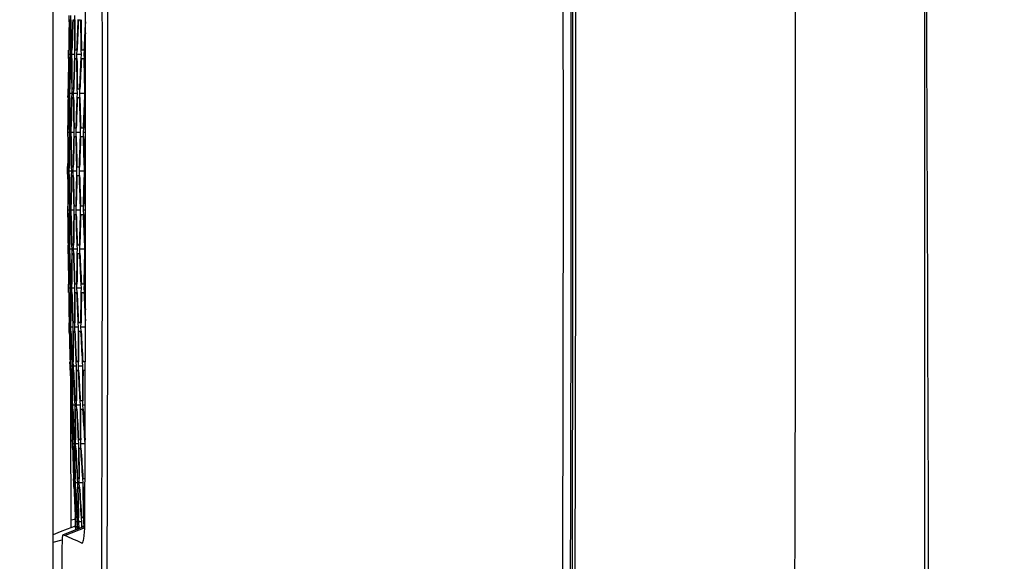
# Model space of a CAD drawing. Header units: millimetres. Extents: x 0 to 420, y 0 to 297.
# Tile 156 of 170: x 294.53 to 308.67, y 218.81 to 226.6. Entities that reach past the tile are written whole.
import ezdxf

# ---------------------------------------------------------------- set-up
doc = ezdxf.new("R2010")
doc.units = ezdxf.units.MM
doc.header["$LTSCALE"] = 23.1
doc.header["$PDMODE"] = 3
doc.header["$PDSIZE"] = 0.3125
doc.layers.get('0').update_dxf_attribs({"linetype": 'CONTINUOUS'})
doc.layers.get('Defpoints').update_dxf_attribs({"linetype": 'CONTINUOUS'})
doc.layers.add('DIM_PILOTEES', color=7, linetype='CONTINUOUS')
doc.styles.get("Standard").update_dxf_attribs({"font": 'txt', "width": 0.7})
doc.dimstyles.new('DIMSTYLE_1', dxfattribs={"dimtxt": 2.5, "dimasz": 3.5, "dimexe": 2, "dimexo": 0, "dimtad": 1, "dimdec": 0, "dimlfac": 5, "dimdsep": 46, "dimtxsty": 'Standard', "dimblk": '_FILLED', "dimblk1": '_FILLED', "dimblk2": '_FILLED', "dimcen": 0.09, "dimazin": 2, "dimtp": 0.5, "dimtm": 0.5, "dimtfac": 1, "dimtdec": 0, "dimtofl": 0, "dimtmove": 0, "dimatfit": 3, "dimldrblk": '_FILLED', "dimfxl": 0, "dimtolj": 1, "dimarcsym": 0})
doc.dimstyles.new('DIMSTYLE_6', dxfattribs={"dimtxt": 2.5, "dimasz": 3.5, "dimexe": 2, "dimexo": 0, "dimtad": 1, "dimdec": 1, "dimlfac": 5, "dimdsep": 46, "dimtxsty": 'Standard', "dimblk": '_FILLED', "dimblk1": '_FILLED', "dimblk2": '_FILLED', "dimcen": 0.09, "dimazin": 2, "dimtp": 0.3, "dimtm": 0.3, "dimtfac": 1, "dimtdec": 1, "dimtofl": 0, "dimtmove": 0, "dimatfit": 3, "dimldrblk": '_FILLED', "dimfxl": 0, "dimtolj": 1, "dimarcsym": 0})
doc.dimstyles.new('DIMSTYLE_8', dxfattribs={"dimtxt": 2.5, "dimasz": 3.5, "dimexe": 2, "dimexo": 0, "dimgap": 2.5, "dimtad": 1, "dimdec": 0, "dimdsep": 46, "dimtxsty": 'Standard', "dimblk": '_FILLED', "dimblk1": '_FILLED', "dimblk2": '_FILLED', "dimcen": 0.09, "dimazin": 2, "dimtp": 0.5, "dimtm": 0.5, "dimtfac": 1, "dimtdec": 0, "dimtofl": 0, "dimtmove": 0, "dimatfit": 3, "dimldrblk": '_FILLED', "dimfxl": 0, "dimtolj": 1, "dimarcsym": 0})

# ---------------------------------------------------------------- blocks, each defined once
blk = doc.blocks.new('_FILLED')
at = {"color": 0, "linetype": 'ByBlock'}
blk.add_solid([(0, 0), (-1, 0.1429), (-1, -0.1429)], dxfattribs=at)
blk = doc.blocks.new('*D14')
at = {"layer": 'DIM_PILOTEES', "color": 2, "linetype": 'Continuous'}
for p, q in [((295.001, 229.754), (295.001, 258.871)), ((341.468, 224.419), (341.468, 258.871)), ((295.001, 256.871), (318.234, 256.871)), ((341.468, 256.871), (318.234, 256.871))]:
    blk.add_line(p, q, dxfattribs=at)
at = {"layer": 'DIM_PILOTEES', "color": 2, "linetype": 'Continuous', "xscale": 3.5, "yscale": 3.5, "zscale": 3.5, "rotation": 180}
blk.add_blockref('_FILLED', (295.001, 256.871), dxfattribs=at)
at = {"layer": 'DIM_PILOTEES', "color": 2, "linetype": 'Continuous', "xscale": 3.5, "yscale": 3.5, "zscale": 3.5}
blk.add_blockref('_FILLED', (341.468, 256.871), dxfattribs=at)
at = {"layer": 'DIM_PILOTEES', "color": 2, "linetype": 'Continuous', "insert": (318.234, 259.996), "char_height": 2.5, "width": 8.57143, "attachment_point": 2, "line_spacing_factor": 0.9}
blk.add_mtext('{\\ftxt;\\W0.0001;\\H0.0001;\\~}{\\ftxt;\\W2.2857142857;\\H2.5; }{\\ftxt;\\W0.0001;\\H0.0001;\\~}', dxfattribs=at)
blk = doc.blocks.new('*D15')
at = {"layer": 'DIM_PILOTEES', "color": 2, "linetype": 'Continuous'}
for p, q in [((295.001, 229.754), (295.001, 252.188)), ((335.118, 224.419), (335.118, 252.188)), ((295.001, 250.188), (315.059, 250.188)), ((335.118, 250.188), (315.059, 250.188))]:
    blk.add_line(p, q, dxfattribs=at)
at = {"layer": 'DIM_PILOTEES', "color": 2, "linetype": 'Continuous', "xscale": 3.5, "yscale": 3.5, "zscale": 3.5, "rotation": 180}
blk.add_blockref('_FILLED', (295.001, 250.188), dxfattribs=at)
at = {"layer": 'DIM_PILOTEES', "color": 2, "linetype": 'Continuous', "xscale": 3.5, "yscale": 3.5, "zscale": 3.5}
blk.add_blockref('_FILLED', (335.118, 250.188), dxfattribs=at)
at = {"layer": 'DIM_PILOTEES', "color": 2, "linetype": 'Continuous', "insert": (315.059, 253.313), "char_height": 2.5, "width": 8.03571, "attachment_point": 2, "line_spacing_factor": 0.9}
blk.add_mtext('{\\ftxt;\\W0.0001;\\H0.0001;\\~}{\\ftxt;\\W2.1428571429;\\H2.5; }{\\ftxt;\\W0.0001;\\H0.0001;\\~}', dxfattribs=at)
blk = doc.blocks.new('*D17')
at = {"layer": 'DIM_PILOTEES', "color": 2, "linetype": 'Continuous'}
for p, q in [((295.001, 229.754), (295.001, 196.763)), ((307.523, 208.319), (307.523, 196.763)), ((301.262, 198.763), (281.555, 198.763)), ((295.001, 198.763), (301.262, 198.763)), ((307.523, 198.763), (301.262, 198.763))]:
    blk.add_line(p, q, dxfattribs=at)
at = {"layer": 'DIM_PILOTEES', "color": 2, "linetype": 'Continuous', "xscale": 3.5, "yscale": 3.5, "zscale": 3.5, "rotation": 180}
blk.add_blockref('_FILLED', (295.001, 198.763), dxfattribs=at)
at = {"layer": 'DIM_PILOTEES', "color": 2, "linetype": 'Continuous', "xscale": 3.5, "yscale": 3.5, "zscale": 3.5}
blk.add_blockref('_FILLED', (307.523, 198.763), dxfattribs=at)
at = {"layer": 'DIM_PILOTEES', "color": 2, "linetype": 'Continuous', "insert": (288.877, 201.888), "char_height": 2.5, "width": 10.98214, "attachment_point": 3, "line_spacing_factor": 0.9}
blk.add_mtext('{\\ftxt;\\W0.0001;\\H0.0001;\\~}{\\ftxt;\\W2.9285714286;\\H2.5; }{\\ftxt;\\W0.0001;\\H0.0001;\\~}', dxfattribs=at)
blk = doc.blocks.new('*D19')
at = {"layer": 'Defpoints', "color": 0, "linetype": 'Continuous'}
for p in [(281.457, 266.216), (315.713, 224.43), (268.013, 199.049), (363.421, 199.064)]:
    blk.add_point(p, dxfattribs=at)
at = {"layer": 'DIM_PILOTEES', "color": 0, "linetype": 'Continuous', "lineweight": -2}
for p, q in [((363.421, 199.064), (361.655, 200.003)), ((268.013, 199.049), (269.779, 199.988))]:
    blk.add_line(p, q, dxfattribs=at)
blk.add_arc((315.713, 224.43), 54.033, 335.712, 204.306, dxfattribs=at)
at = {"layer": 'DIM_PILOTEES', "color": 0, "linetype": 'Continuous', "lineweight": -2, "xscale": 3.5, "yscale": 3.5, "zscale": 3.5}
for p, rotation in [((268.013, 199.049), 296.16200671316), ((363.421, 199.064), 243.8560107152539)]:
    blk.add_blockref('_FILLED', p, dxfattribs=dict(at, rotation=rotation))
at = {"layer": 'DIM_PILOTEES', "color": 0, "linetype": 'Continuous', "insert": (322.56, 283.903), "char_height": 2.5, "width": 24.55357, "attachment_point": 2, "rotation": 353.4322, "line_spacing_factor": 0.9}
blk.add_mtext('\\A1;{\\ftxt;\\W0.0001;\\H0.0001;\\~}{\\ftxt;\\W3.5952380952;\\H2.5; }{\\ftxt;\\W0.0001;\\H0.0001;\\~}{\\ftxt;\\W0.0001;\\H0.0001;\\~}{\\ftxt;\\W2.2857142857;\\H2.5; }{\\ftxt;\\W0.0001;\\H0.0001;\\~}{\\ftxt;\\W0.0001;\\H0.0001;\\~}{\\ftxt;\\W0.6666666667;\\H2.5; }{\\ftxt;\\W0.0001;\\H0.0001;\\~}', dxfattribs=at)

msp = doc.modelspace()

# ---------------------------------------------------------------- linework, layer by layer
at = {"color": 7, "linetype": 'Continuous'}
for p, q in [((307.5225, 228.9516), (307.5225, 208.3195)), ((295.236, 226.5664), (295.2376, 226.6595)), ((295.248, 226.5995), (295.2579, 226.5995)), ((295.2608, 226.5994), (295.2612, 226.6595)), ((295.2929, 226.5995), (295.3126, 226.5995)), ((295.3178, 226.5995), (295.3176, 226.6595)), ((295.3707, 226.5995), (295.4002, 226.5995)), ((295.2558, 226.1833), (295.2556, 226.0995)), ((295.2276, 226.0396), (295.2286, 226.0995)), ((295.2289, 226.0995), (295.2278, 226.0396)), ((295.2289, 226.0995), (295.2278, 226.0396)), ((295.2286, 226.0995), (295.2293, 226.1595)), ((295.2286, 226.0395), (295.2336, 226.0395)), ((295.2296, 226.1595), (295.2289, 226.0995)), ((295.2296, 226.1595), (295.2289, 226.0995)), ((295.2354, 226.1595), (295.2304, 226.1595)), ((295.2352, 226.0346), (295.2357, 226.0995)), ((295.2352, 226.0346), (295.2357, 226.0995)), ((295.2357, 226.0995), (295.2371, 226.1633)), ((295.2556, 226.0995), (295.2357, 226.0995)), ((295.2556, 226.0995), (295.2536, 226.0285)), ((295.2571, 226.0395), (295.2719, 226.0395)), ((295.2736, 226.1595), (295.2588, 226.1595)), ((295.2757, 226.0995), (295.2776, 226.1593)), ((295.2759, 226.0395), (295.2757, 226.0995)), ((295.3151, 226.0995), (295.2757, 226.0995)), ((295.3151, 226.0995), (295.3129, 226.0396)), ((295.3147, 226.1594), (295.3151, 226.0995)), ((295.3184, 226.0395), (295.343, 226.0395)), ((295.3447, 226.1595), (295.3201, 226.1595)), ((295.3486, 226.0995), (295.3511, 226.1592)), ((295.3493, 226.0395), (295.3486, 226.0995)), ((295.4076, 226.0995), (295.3486, 226.0995)), ((295.4076, 226.0995), (295.4048, 226.0398)), ((295.4065, 226.1593), (295.4076, 226.0995)), ((295.4126, 226.0395), (295.447, 226.0395)), ((295.4487, 226.1595), (295.4143, 226.1595)), ((295.4543, 226.0995), (295.4574, 226.159)), ((295.4557, 226.0396), (295.4543, 226.0995)), ((295.4712, 226.0995), (295.4543, 226.0995)), ((295.2212, 225.5395), (295.222, 225.6034)), ((295.2207, 225.4784), (295.2212, 225.5395)), ((295.2208, 225.4784), (295.2212, 225.5395)), ((295.2313, 225.5395), (295.2212, 225.5395)), ((295.2313, 225.5395), (295.2302, 225.4797)), ((295.2314, 225.5995), (295.2313, 225.5395)), ((295.2314, 225.5995), (295.2313, 225.5395)), ((295.2322, 225.4795), (295.2421, 225.4795)), ((295.2433, 225.5995), (295.2333, 225.5995)), ((295.2448, 225.5395), (295.2461, 225.5994)), ((295.2449, 225.4752), (295.2448, 225.5395)), ((295.2449, 225.4752), (295.2448, 225.5395)), ((295.2744, 225.5395), (295.2448, 225.5395)), ((295.2744, 225.5395), (295.2728, 225.4796)), ((295.2739, 225.5994), (295.2744, 225.5395)), ((295.2771, 225.4795), (295.2968, 225.4795)), ((295.2979, 225.5995), (295.2782, 225.5995)), ((295.3012, 225.5395), (295.3031, 225.5993)), ((295.3019, 225.4795), (295.3012, 225.5395)), ((295.3504, 225.5395), (295.3012, 225.5395)), ((295.3504, 225.5395), (295.3482, 225.4797)), ((295.3493, 225.5993), (295.3504, 225.5395)), ((295.3548, 225.4795), (295.3843, 225.4795)), ((295.3855, 225.5995), (295.356, 225.5995)), ((295.3905, 225.5395), (295.393, 225.5991)), ((295.3918, 225.4796), (295.3905, 225.5395)), ((295.4593, 225.5395), (295.3905, 225.5395)), ((295.4593, 225.5395), (295.4565, 225.4799)), ((295.4577, 225.5992), (295.4593, 225.5395)), ((295.4655, 225.4795), (295.4718, 225.4795)), ((295.4716, 225.5995), (295.4667, 225.5995)), ((295.2176, 224.9795), (295.2178, 225.0395)), ((295.2181, 225.0395), (295.2179, 224.9795)), ((295.218, 225.0395), (295.2179, 224.9795)), ((295.2188, 225.0395), (295.2189, 225.0791)), ((295.2188, 225.0395), (295.2189, 225.0791)), ((295.2239, 225.0395), (295.2188, 225.0395)), ((295.2248, 224.9795), (295.2258, 225.061)), ((295.244, 225.0628), (295.2446, 224.9795)), ((295.2442, 225.0393), (295.2446, 224.9795)), ((295.2621, 225.0395), (295.2473, 225.0395)), ((295.2648, 224.9795), (295.2666, 225.0622)), ((295.3031, 225.0394), (295.3042, 224.9795)), ((295.3332, 225.0395), (295.3086, 225.0395)), ((295.3376, 224.9795), (295.3395, 225.0392)), ((295.395, 225.0392), (295.3966, 224.9795)), ((295.4372, 225.0395), (295.4028, 225.0395)), ((295.4434, 224.9795), (295.4459, 225.0391)), ((295.2172, 224.9195), (295.2176, 224.9795)), ((295.2172, 224.9195), (295.2176, 224.9795)), ((295.2179, 224.9795), (295.2176, 224.9336)), ((295.2179, 224.9795), (295.2176, 224.9336)), ((295.2182, 224.9195), (295.2233, 224.9195)), ((295.225, 224.9087), (295.2248, 224.9795)), ((295.2446, 224.9795), (295.2248, 224.9795)), ((295.2446, 224.9795), (295.2435, 224.9166)), ((295.2446, 224.9795), (295.2435, 224.9166)), ((295.2467, 224.9195), (295.2615, 224.9195)), ((295.2655, 224.9195), (295.2648, 224.9795)), ((295.3042, 224.9795), (295.2648, 224.9795)), ((295.3042, 224.9795), (295.3026, 224.9196)), ((295.308, 224.9195), (295.3326, 224.9195)), ((295.339, 224.9196), (295.3376, 224.9795)), ((295.3966, 224.9795), (295.3376, 224.9795)), ((295.3966, 224.9795), (295.3944, 224.9197)), ((295.4022, 224.9195), (295.4366, 224.9195)), ((295.4453, 224.9197), (295.4434, 224.9795)), ((295.472, 224.9795), (295.4434, 224.9795)), ((295.2158, 224.4484), (295.2159, 224.4795)), ((295.2159, 224.4795), (295.216, 224.5068)), ((295.2254, 224.4777), (295.2258, 224.4195)), ((295.2273, 224.4795), (295.227, 224.5153)), ((295.2372, 224.4795), (295.2273, 224.4795)), ((295.2393, 224.4195), (295.2403, 224.5023)), ((295.2679, 224.4794), (295.2689, 224.4195)), ((295.2679, 224.4794), (295.2689, 224.4195)), ((295.2919, 224.4795), (295.2722, 224.4795)), ((295.2957, 224.4195), (295.297, 224.4793)), ((295.3433, 224.4793), (295.3449, 224.4195)), ((295.3794, 224.4795), (295.3499, 224.4795)), ((295.385, 224.4195), (295.3869, 224.4792)), ((295.4516, 224.4791), (295.4538, 224.4195)), ((295.4722, 224.4795), (295.4606, 224.4795)), ((295.2157, 224.4195), (295.2158, 224.4484)), ((295.216, 224.3319), (295.2157, 224.4195)), ((295.2258, 224.4195), (295.2157, 224.4195)), ((295.2258, 224.4195), (295.2253, 224.3595)), ((295.227, 224.3259), (295.2273, 224.3595)), ((295.2273, 224.3595), (295.2372, 224.3595)), ((295.2403, 224.3365), (295.2393, 224.4195)), ((295.2689, 224.4195), (295.2393, 224.4195)), ((295.2689, 224.4195), (295.2679, 224.3595)), ((295.2722, 224.3595), (295.2919, 224.3595)), ((295.2971, 224.3596), (295.2957, 224.4195)), ((295.3449, 224.4195), (295.2957, 224.4195)), ((295.3449, 224.4195), (295.3433, 224.3596)), ((295.3499, 224.3595), (295.3794, 224.3595)), ((295.3869, 224.3597), (295.385, 224.4195)), ((295.4538, 224.4195), (295.385, 224.4195)), ((295.4538, 224.4195), (295.4516, 224.3598)), ((295.4606, 224.3595), (295.4722, 224.3595)), ((295.2176, 223.8595), (295.2172, 223.9194)), ((295.2174, 223.9302), (295.2179, 223.8595)), ((295.2233, 223.9195), (295.2182, 223.9195)), ((295.2248, 223.8595), (295.225, 223.9481)), ((295.2249, 223.9053), (295.225, 223.9481)), ((295.2435, 223.9223), (295.2446, 223.8595)), ((295.2436, 223.9191), (295.2446, 223.8595)), ((295.2615, 223.9195), (295.2467, 223.9195)), ((295.2648, 223.8595), (295.2658, 223.9431)), ((295.3025, 223.9193), (295.3042, 223.8595)), ((295.3326, 223.9195), (295.308, 223.9195)), ((295.3376, 223.8595), (295.3389, 223.9193)), ((295.3944, 223.9192), (295.3966, 223.8595)), ((295.4366, 223.9195), (295.4022, 223.9195)), ((295.4434, 223.8595), (295.4453, 223.9192)), ((295.2178, 223.7994), (295.2176, 223.8595)), ((295.2179, 223.8595), (295.218, 223.7994)), ((295.2179, 223.8595), (295.2181, 223.7994)), ((295.2189, 223.7598), (295.2188, 223.7995)), ((295.2188, 223.7995), (295.2239, 223.7995)), ((295.2258, 223.7779), (295.2248, 223.8595)), ((295.2253, 223.8198), (295.2248, 223.8595)), ((295.2446, 223.8595), (295.2248, 223.8595)), ((295.2446, 223.8595), (295.244, 223.7759)), ((295.2473, 223.7995), (295.2621, 223.7995)), ((295.2666, 223.7789), (295.2648, 223.8595)), ((295.3042, 223.8595), (295.2648, 223.8595)), ((295.3042, 223.8595), (295.3032, 223.7995)), ((295.3086, 223.7995), (295.3332, 223.7995)), ((295.3395, 223.7997), (295.3376, 223.8595)), ((295.3966, 223.8595), (295.3376, 223.8595)), ((295.3966, 223.8595), (295.395, 223.7997)), ((295.4028, 223.7995), (295.4372, 223.7995)), ((295.4459, 223.7998), (295.4434, 223.8595)), ((295.472, 223.8595), (295.4434, 223.8595)), ((295.2212, 223.2995), (295.2208, 223.3595)), ((295.2302, 223.3605), (295.2313, 223.2995)), ((295.2302, 223.3605), (295.2313, 223.2995)), ((295.2421, 223.3595), (295.2322, 223.3595)), ((295.2448, 223.2995), (295.2449, 223.366)), ((295.2728, 223.3593), (295.2744, 223.2995)), ((295.2968, 223.3595), (295.2771, 223.3595)), ((295.3012, 223.2995), (295.3019, 223.3594)), ((295.3482, 223.3592), (295.3504, 223.2995)), ((295.3843, 223.3595), (295.3548, 223.3595)), ((295.3905, 223.2995), (295.3918, 223.3593)), ((295.4565, 223.359), (295.4593, 223.2995)), ((295.4718, 223.3595), (295.4655, 223.3595)), ((295.222, 223.2353), (295.2212, 223.2995)), ((295.222, 223.2353), (295.2212, 223.2995)), ((295.2313, 223.2995), (295.2212, 223.2995)), ((295.2313, 223.2995), (295.2314, 223.2394)), ((295.2313, 223.2995), (295.2314, 223.2394)), ((295.2333, 223.2395), (295.2433, 223.2395)), ((295.2461, 223.2395), (295.2448, 223.2995)), ((295.246, 223.2421), (295.2448, 223.2995)), ((295.2744, 223.2995), (295.2448, 223.2995)), ((295.2744, 223.2995), (295.274, 223.2395)), ((295.2782, 223.2395), (295.2979, 223.2395)), ((295.3031, 223.2396), (295.3012, 223.2995)), ((295.3504, 223.2995), (295.3012, 223.2995)), ((295.3504, 223.2995), (295.3494, 223.2396)), ((295.356, 223.2395), (295.3855, 223.2395)), ((295.393, 223.2398), (295.3905, 223.2995)), ((295.4593, 223.2995), (295.3905, 223.2995)), ((295.4593, 223.2995), (295.4577, 223.2397)), ((295.4667, 223.2395), (295.4716, 223.2395)), ((295.2286, 222.7395), (295.2275, 222.7993)), ((295.2278, 222.7993), (295.2289, 222.7395)), ((295.2278, 222.7993), (295.2289, 222.7395)), ((295.2336, 222.7995), (295.2286, 222.7995)), ((295.2357, 222.7395), (295.2352, 222.8042)), ((295.253, 222.8333), (295.2556, 222.7395)), ((295.2719, 222.7995), (295.2571, 222.7995)), ((295.2757, 222.7395), (295.2759, 222.7994)), ((295.3129, 222.7993), (295.3151, 222.7395)), ((295.343, 222.7995), (295.3184, 222.7995)), ((295.3486, 222.7395), (295.3493, 222.7994)), ((295.4048, 222.7991), (295.4076, 222.7395)), ((295.447, 222.7995), (295.4126, 222.7995)), ((295.4543, 222.7395), (295.4557, 222.7993)), ((295.2293, 222.6794), (295.2286, 222.7395)), ((295.2289, 222.7395), (295.2296, 222.6794)), ((295.2289, 222.7395), (295.2296, 222.6794)), ((295.2304, 222.6795), (295.2354, 222.6795)), ((295.2371, 222.676), (295.2357, 222.7395)), ((295.2371, 222.676), (295.2357, 222.7395)), ((295.2556, 222.7395), (295.2357, 222.7395)), ((295.2556, 222.7395), (295.2557, 222.6794)), ((295.2588, 222.6795), (295.2736, 222.6795)), ((295.2776, 222.6796), (295.2757, 222.7395)), ((295.3151, 222.7395), (295.2757, 222.7395)), ((295.3151, 222.7395), (295.3147, 222.6795)), ((295.3201, 222.6795), (295.3447, 222.6795)), ((295.3511, 222.6797), (295.3486, 222.7395)), ((295.4076, 222.7395), (295.3486, 222.7395)), ((295.4076, 222.7395), (295.4065, 222.6796)), ((295.4143, 222.6795), (295.4487, 222.6795)), ((295.4574, 222.6799), (295.4543, 222.7395)), ((295.4712, 222.7395), (295.4543, 222.7395)), ((295.2376, 222.1795), (295.2366, 222.2395)), ((295.2461, 222.2391), (295.2477, 222.1795)), ((295.2579, 222.2395), (295.248, 222.2395)), ((295.2612, 222.1795), (295.2606, 222.2633)), ((295.2886, 222.2393), (295.2908, 222.1795)), ((295.3126, 222.2395), (295.2929, 222.2395)), ((295.3176, 222.1795), (295.3178, 222.2394)), ((295.364, 222.2391), (295.3668, 222.1795)), ((295.4002, 222.2395), (295.3707, 222.2395)), ((295.4069, 222.1795), (295.4077, 222.2394)), ((295.2393, 222.1035), (295.2376, 222.1795)), ((295.2393, 222.1035), (295.2376, 222.1795)), ((295.2477, 222.1795), (295.2376, 222.1795)), ((295.2477, 222.1795), (295.2484, 222.1193)), ((295.2477, 222.1795), (295.2484, 222.1193)), ((295.2504, 222.1195), (295.2603, 222.1195)), ((295.2631, 222.1195), (295.2612, 222.1795)), ((295.2908, 222.1795), (295.2612, 222.1795)), ((295.2908, 222.1795), (295.291, 222.1194)), ((295.2952, 222.1195), (295.315, 222.1195)), ((295.3201, 222.1197), (295.3176, 222.1795)), ((295.3668, 222.1795), (295.3176, 222.1795)), ((295.3668, 222.1795), (295.3664, 222.1195)), ((295.373, 222.1195), (295.4025, 222.1195)), ((295.41, 222.1198), (295.4069, 222.1795)), ((295.4704, 222.1795), (295.4069, 222.1795)), ((295.4697, 221.793), (295.4683, 221.6795)), ((295.2505, 221.6195), (295.2489, 221.6793)), ((295.2491, 221.6793), (295.2508, 221.6195)), ((295.2549, 221.6795), (295.2499, 221.6795)), ((295.2576, 221.6195), (295.2561, 221.7108)), ((295.2753, 221.6788), (295.2775, 221.6195)), ((295.2932, 221.6795), (295.2784, 221.6795)), ((295.2976, 221.6195), (295.2972, 221.6795)), ((295.3342, 221.6792), (295.337, 221.6195)), ((295.3643, 221.6795), (295.3397, 221.6795)), ((295.3705, 221.6195), (295.3706, 221.6794)), ((295.4261, 221.679), (295.4295, 221.6195)), ((295.4683, 221.6795), (295.4339, 221.6795)), ((295.2518, 221.5593), (295.2505, 221.6195)), ((295.2508, 221.6195), (295.2521, 221.5593)), ((295.2528, 221.5595), (295.2579, 221.5595)), ((295.2595, 221.5595), (295.2576, 221.6195)), ((295.2775, 221.6195), (295.2576, 221.6195)), ((295.2775, 221.6195), (295.2782, 221.5592)), ((295.2813, 221.5595), (295.2961, 221.5595)), ((295.3001, 221.5596), (295.2976, 221.6195)), ((295.337, 221.6195), (295.2976, 221.6195)), ((295.337, 221.6195), (295.3372, 221.5594)), ((295.3426, 221.5595), (295.3672, 221.5595)), ((295.3736, 221.5598), (295.3705, 221.6195)), ((295.4295, 221.6195), (295.3705, 221.6195)), ((295.4295, 221.6195), (295.4291, 221.5595)), ((295.4369, 221.5595), (295.4693, 221.5595)), ((295.2555, 221.3953), (295.2562, 221.1187)), ((295.2562, 221.1187), (295.2563, 221.0591)), ((295.265, 221.0595), (295.2634, 221.1195)), ((295.2729, 221.119), (295.2751, 221.0595)), ((295.2847, 221.1195), (295.2748, 221.1195)), ((295.2886, 221.0595), (295.2875, 221.1195)), ((295.3154, 221.1193), (295.3182, 221.0595)), ((295.3394, 221.1195), (295.3197, 221.1195)), ((295.345, 221.0595), (295.3446, 221.1195)), ((295.3908, 221.1191), (295.3942, 221.0595)), ((295.427, 221.1195), (295.3975, 221.1195)), ((295.4343, 221.0595), (295.4345, 221.1194)), ((295.2563, 221.0591), (295.2564, 221.0235)), ((295.2564, 221.0235), (295.2564, 220.9992)), ((295.2564, 220.9992), (295.2576, 220.5572)), ((295.2669, 220.9995), (295.265, 221.0595)), ((295.2751, 221.0595), (295.265, 221.0595)), ((295.2751, 221.0595), (295.2764, 220.9992)), ((295.2783, 220.9995), (295.2882, 220.9995)), ((295.2911, 220.9996), (295.2886, 221.0595)), ((295.3182, 221.0595), (295.2886, 221.0595)), ((295.3182, 221.0595), (295.3189, 220.9994)), ((295.3232, 220.9995), (295.3429, 220.9995)), ((295.3481, 220.9997), (295.345, 221.0595)), ((295.3942, 221.0595), (295.345, 221.0595)), ((295.3942, 221.0595), (295.3944, 220.9994)), ((295.401, 220.9995), (295.4305, 220.9995)), ((295.438, 220.9999), (295.4343, 221.0595)), ((295.4682, 221.0595), (295.4343, 221.0595)), ((295.2576, 220.5572), (295.2578, 220.4973)), ((295.2833, 220.4995), (295.2811, 220.5592)), ((295.2814, 220.5592), (295.2836, 220.4995)), ((295.2872, 220.5595), (295.2822, 220.5595)), ((295.2905, 220.4995), (295.2889, 220.5595)), ((295.3076, 220.5586), (295.3103, 220.4995)), ((295.3255, 220.5595), (295.3106, 220.5595)), ((295.3305, 220.4995), (295.3294, 220.5595)), ((295.3665, 220.5591), (295.3699, 220.4995)), ((295.3966, 220.5595), (295.372, 220.5595)), ((295.4034, 220.4995), (295.4029, 220.5595)), ((295.4584, 220.5589), (295.4624, 220.4995)), ((295.2852, 220.4393), (295.2833, 220.4995)), ((295.2836, 220.4995), (295.2855, 220.4393)), ((295.2863, 220.4395), (295.2913, 220.4395)), ((295.293, 220.4395), (295.2905, 220.4995)), ((295.3103, 220.4995), (295.2905, 220.4995)), ((295.3103, 220.4995), (295.3116, 220.4391)), ((295.3147, 220.4395), (295.3296, 220.4395)), ((295.3336, 220.4397), (295.3305, 220.4995)), ((295.3699, 220.4995), (295.3305, 220.4995)), ((295.3699, 220.4995), (295.3706, 220.4394)), ((295.3761, 220.4395), (295.4007, 220.4395)), ((295.407, 220.4398), (295.4034, 220.4995)), ((295.4624, 220.4995), (295.4034, 220.4995)), ((295.4624, 220.4995), (295.4625, 220.4394)), ((295.3033, 219.9395), (295.3011, 219.9995)), ((295.3106, 219.9989), (295.3134, 219.9395)), ((295.3225, 219.9995), (295.3125, 219.9995)), ((295.3269, 219.9395), (295.3253, 219.9995)), ((295.3532, 219.9992), (295.3565, 219.9395)), ((295.3772, 219.9995), (295.3574, 219.9995)), ((295.3833, 219.9395), (295.3823, 219.9995)), ((295.4286, 219.999), (295.4326, 219.9395)), ((295.4647, 219.9995), (295.4352, 219.9995)), ((295.3058, 219.8795), (295.3033, 219.9395)), ((295.3134, 219.9395), (295.3033, 219.9395)), ((295.3134, 219.9395), (295.3153, 219.8791)), ((295.3172, 219.8795), (295.3272, 219.8795)), ((295.33, 219.8796), (295.3269, 219.9395)), ((295.3565, 219.9395), (295.3269, 219.9395)), ((295.3565, 219.9395), (295.3579, 219.8794)), ((295.3621, 219.8795), (295.3819, 219.8795)), ((295.387, 219.8798), (295.3833, 219.9395)), ((295.4326, 219.9395), (295.3833, 219.9395)), ((295.4326, 219.9395), (295.4333, 219.8794)), ((295.4399, 219.8795), (295.4647, 219.8795)), ((295.321, 219.4154), (295.2614, 219.4047)), ((295.3271, 219.3795), (295.3244, 219.4392)), ((295.3246, 219.4392), (295.3274, 219.3795)), ((295.3304, 219.4395), (295.3254, 219.4395)), ((295.3297, 219.3192), (295.3271, 219.3795)), ((295.3274, 219.3795), (295.3299, 219.3192)), ((295.3343, 219.3795), (295.3321, 219.4395)), ((295.34, 219.2694), (295.3343, 219.3795)), ((295.3541, 219.3795), (295.3343, 219.3795)), ((295.3508, 219.4384), (295.3541, 219.3795)), ((295.3687, 219.4395), (295.3539, 219.4395)), ((295.3541, 219.3795), (295.3574, 219.2762)), ((295.3743, 219.3795), (295.3727, 219.4396)), ((295.3801, 219.285), (295.3743, 219.3795)), ((295.4137, 219.3795), (295.3743, 219.3795)), ((295.4098, 219.4391), (295.4137, 219.3795)), ((295.4137, 219.3795), (295.4155, 219.2988)), ((295.4398, 219.4395), (295.4152, 219.4395)), ((295.4472, 219.3795), (295.4462, 219.4396)), ((295.452, 219.3129), (295.4472, 219.3795)), ((295.4628, 219.3795), (295.4472, 219.3795)), ((295.2096, 219.2741), (295.1099, 219.2354)), ((295.4562, 219.3145), (295.1504, 219.1959)), ((295.4616, 219.316), (295.1517, 219.1958)), ((295.4607, 219.2923), (295.1793, 219.1832)), ((295.3141, 219.3146), (295.2096, 219.2741)), ((295.3299, 219.3207), (295.3141, 219.3146)), ((295.3329, 219.2667), (295.3307, 219.3195)), ((295.3307, 219.3195), (295.3357, 219.3195)), ((295.3605, 219.2774), (295.3592, 219.3195)), ((295.3592, 219.3195), (295.374, 219.3195)), ((295.374, 219.3195), (295.3762, 219.2835)), ((295.415, 219.3193), (295.4155, 219.2988)), ((295.4209, 219.3009), (295.4205, 219.3195)), ((295.4205, 219.3195), (295.4451, 219.3195)), ((295.4451, 219.3195), (295.4458, 219.3105)), ((295.4519, 219.3129), (295.4514, 219.3199)), ((295.1322, 219.1158), (295.0005, 219.0847)), ((295.1099, 219.2354), (295.0079, 219.1959)), ((295.1504, 219.1959), (295.1517, 219.1958)), ((295.4207, 219.073), (295.4258, 219.0727))]:
    msp.add_line(p, q, dxfattribs=at)
for centre, radius, start, end in [((-1596.8487, 224.4195), 1902.5214, 359.7808758, 0.2191242), ((-1578.037, 224.4192), 1880.3739, 359.7809599, 0.2190582), ((-1584.1889, 224.4192), 1886.638, 359.7809769, 0.2190355), ((-1588.0856, 224.4195), 1890.5599, 359.7813975, 0.2186025), ((-1589.9424, 224.4195), 1892.4573, 359.7813975, 0.2186025), ((-1269.5593, 224.462), 1565.2746, 359.9984411, 0.2178321), ((-1287.751, 224.4195), 1583.5449, 359.7811366, 0.2188602), ((-1070.4048, 224.4523), 1365.877, 359.9986208, 0.2089815), ((-3759.0335, 208.292), 4066.6303, 359.7540851, 0.2901624), ((381.2101, 224.2358), 85.9946, 178.424943, 178.715647), ((381.1867, 225.9424), 85.9312, 179.56192, 179.839408), ((381.1887, 226.0024), 85.9301, 179.601927, 179.895297), ((381.2489, 223.455), 86.0178, 177.904938, 178.198293), ((381.2523, 223.3949), 86.0191, 177.865035, 178.158373), ((381.2199, 226.7823), 85.9075, 180.12193, 180.415417), ((381.2228, 226.8423), 85.9054, 180.161934, 180.455413), ((381.3025, 222.6138), 86.0309, 177.344426, 177.637948), ((381.3068, 222.5537), 86.0314, 177.304571, 177.598073), ((381.2654, 227.6222), 85.8714, 180.682399, 180.976099), ((381.2692, 227.6822), 85.8683, 180.722396, 181.016085), ((381.167, 225.1625), 85.9424, 179.064058, 179.335361), ((381.3676, 221.7721), 86.0308, 176.805304, 177.07677), ((381.3686, 221.7121), 86.0262, 176.870037, 177.036946), ((381.1847, 224.5162), 85.9696, 178.984772, 179.275423), ((381.176, 225.4425), 85.9428, 179.605222, 179.895355), ((381.2157, 223.7358), 85.9926, 178.472211, 178.758184), ((381.2187, 223.6758), 85.9941, 178.424937, 178.718232), ((381.2034, 226.2224), 85.9317, 180.121977, 180.415375), ((381.206, 226.2824), 85.9304, 180.161973, 180.455364), ((381.2613, 222.8951), 86.0059, 177.90466, 178.198084), ((381.265, 222.835), 86.0063, 177.864761, 178.158168), ((381.2448, 227.0623), 85.9079, 180.682231, 180.975793), ((381.2482, 227.1224), 85.9057, 180.722217, 181.015768), ((381.3191, 222.0539), 86.0067, 177.343723, 177.637364), ((381.3237, 221.9938), 86.0063, 177.303868, 177.597489), ((381.2985, 227.9025), 85.8717, 181.24316, 181.536986), ((381.3028, 227.9625), 85.8687, 181.283132, 181.576943), ((381.1659, 224.8825), 85.9472, 179.602734, 179.868946), ((381.1921, 223.9562), 85.9734, 178.984803, 179.263729), ((381.1894, 225.6625), 85.9475, 180.122008, 180.399753), ((381.1919, 225.7225), 85.9473, 180.164857, 180.455331), ((381.2269, 223.1758), 85.985, 178.464742, 178.758098), ((381.2303, 223.1158), 85.9858, 178.424808, 178.702905), ((381.2269, 226.5025), 85.9362, 180.682102, 180.975553), ((381.23, 226.5625), 85.9349, 180.72208, 181.015521), ((381.2765, 222.3352), 85.9858, 177.904209, 178.19773), ((381.2805, 222.2751), 85.9854, 177.86431, 178.157814), ((381.2765, 227.3427), 85.9124, 181.242708, 181.536374), ((381.2805, 227.4027), 85.9102, 181.282668, 181.57632), ((381.3384, 221.4941), 85.9743, 177.342792, 177.636581), ((381.3432, 221.434), 85.973, 177.302935, 177.596702), ((381.1721, 224.2364), 85.9566, 179.544686, 179.819742), ((381.1803, 225.1625), 85.9557, 180.169179, 180.431444), ((381.1993, 223.4563), 85.9682, 179.026651, 179.318045), ((381.2021, 223.3962), 85.9689, 178.984765, 179.26279), ((381.2117, 225.9426), 85.9563, 180.68201, 180.97538), ((381.2146, 226.0026), 85.9559, 180.721984, 181.015343), ((381.2407, 222.6159), 85.969, 178.46449, 178.757921), ((381.2441, 222.5559), 85.9686, 178.424555, 178.717972), ((381.2572, 226.7829), 85.9448, 181.242348, 181.535882), ((381.2609, 226.8429), 85.9435, 181.282301, 181.575821), ((381.2944, 221.7753), 85.9575, 177.903584, 178.197231), ((381.2987, 221.7152), 85.9562, 177.863682, 178.157311), ((381.315, 227.6234), 85.921, 181.803413, 182.097214), ((381.3196, 227.6835), 85.9188, 181.843341, 182.137123), ((381.1721, 224.6025), 85.9566, 180.180381, 180.455314), ((381.1993, 225.3827), 85.9682, 180.681955, 180.973348), ((381.2021, 225.4427), 85.9689, 180.737255, 181.015235), ((381.2117, 222.8963), 85.9563, 179.02462, 179.31799), ((381.2148, 222.8363), 85.9561, 178.984657, 179.262236), ((381.2407, 226.223), 85.969, 181.242079, 181.53551), ((381.2441, 226.283), 85.9686, 181.282028, 181.575445), ((381.2572, 222.0561), 85.9448, 178.464118, 178.757652), ((381.2609, 221.996), 85.9435, 178.424179, 178.717699), ((381.2944, 227.0636), 85.9575, 181.802769, 182.096416), ((381.2987, 227.1237), 85.9562, 181.842689, 182.136318), ((381.315, 221.2155), 85.921, 177.902786, 178.196587), ((381.3196, 221.1554), 85.9188, 177.862877, 178.156659), ((-1012.9164, 224.2824), 1308.3886, 359.7863961, 0.0060007), ((-1198.2042, 224.2422), 1493.9195, 359.7769289, 0.0067988), ((381.1804, 223.6764), 85.9559, 179.567063, 179.818881), ((381.1921, 224.8827), 85.9734, 180.736271, 181.015197), ((381.1894, 223.1764), 85.9475, 179.600342, 179.877992), ((381.1919, 223.1164), 85.9474, 179.544669, 179.833628), ((381.2269, 225.6631), 85.985, 181.241902, 181.535258), ((381.2303, 225.7231), 85.9857, 181.295612, 181.575192), ((381.2269, 222.3364), 85.9362, 179.024447, 179.317898), ((381.23, 222.2764), 85.9349, 178.984479, 179.27792), ((381.2765, 226.5037), 85.9858, 181.80227, 182.095791), ((381.2805, 226.5638), 85.9854, 181.842186, 182.13569), ((381.2765, 221.4962), 85.9124, 178.463626, 178.757292), ((381.2805, 221.4362), 85.9102, 178.42368, 178.717332), ((381.3384, 227.3448), 85.9743, 182.363419, 182.657208), ((381.3432, 227.4049), 85.973, 182.403298, 182.697065), ((381.1659, 223.9564), 85.9472, 180.131054, 180.397946), ((381.1847, 224.3227), 85.9696, 180.724722, 181.015228), ((381.176, 223.3964), 85.9428, 180.104645, 180.394795), ((381.2153, 225.1031), 85.9922, 181.241815, 181.512499), ((381.2187, 225.1631), 85.9941, 181.281768, 181.575063), ((381.2034, 222.6165), 85.9317, 179.584625, 179.878023), ((381.206, 222.5565), 85.9304, 179.544636, 179.838027), ((381.2613, 225.9438), 86.0059, 181.801916, 182.09534), ((381.265, 226.0039), 86.0063, 181.841832, 182.135239), ((381.2448, 221.7766), 85.9079, 179.024207, 179.317769), ((381.2482, 221.7166), 85.9057, 178.984232, 179.277783), ((381.3191, 226.785), 86.0067, 182.362636, 182.656277), ((381.3237, 226.8451), 86.0063, 182.402511, 182.696132), ((381.2985, 220.9364), 85.8717, 178.463014, 178.75684), ((381.3028, 220.8764), 85.8687, 178.423057, 178.716868), ((381.167, 223.6764), 85.9424, 180.664639, 180.958001), ((381.2101, 224.6031), 85.9946, 181.284078, 181.575057), ((381.1868, 222.8965), 85.9314, 180.144731, 180.43808), ((381.1888, 222.8365), 85.9301, 180.104703, 180.382197), ((381.2489, 225.3839), 86.0178, 181.801707, 182.095062), ((381.2523, 225.444), 86.0191, 181.841627, 182.134965), ((381.2199, 222.0566), 85.9075, 179.584583, 179.87807), ((381.2228, 221.9966), 85.9054, 179.544587, 179.838066), ((381.3025, 226.2251), 86.0309, 182.362052, 182.655574), ((381.3068, 226.2852), 86.0314, 182.401927, 182.695429), ((381.2654, 221.2167), 85.8714, 179.023901, 179.317601), ((381.2692, 221.1567), 85.8683, 178.983915, 179.277604), ((381.3676, 227.0668), 86.0308, 182.92323, 183.194708), ((381.3686, 227.1268), 86.0262, 182.963054, 183.129956), ((381.2044, 224.0431), 85.987, 181.292522, 181.575173), ((381.1783, 223.1164), 85.9338, 180.664735, 180.9372), ((381.2392, 224.8239), 86.0214, 181.801643, 182.095315), ((381.2423, 224.884), 86.0236, 181.84157, 182.134868), ((381.2019, 222.3366), 85.9113, 180.144809, 180.43825), ((381.2042, 222.2766), 85.9091, 180.104799, 180.398235), ((381.2887, 225.6652), 86.0469, 182.361667, 182.655098), ((381.2927, 225.7253), 86.0482, 182.401545, 182.694957), ((381.2392, 221.4968), 85.8751, 179.58453, 179.878133), ((381.2423, 221.4368), 85.8721, 179.544523, 179.838117), ((381.3506, 226.507), 86.06, 182.922363, 183.216012), ((381.3555, 226.5672), 86.0605, 182.96219, 183.255816), ((381.1748, 223.3964), 85.9416, 181.224784, 181.5182), ((381.2351, 224.324), 86.02, 181.841661, 182.134946), ((381.1908, 222.6165), 85.9191, 180.705059, 180.998362), ((381.1925, 222.5565), 85.9169, 180.664922, 180.958345), ((381.2777, 225.1052), 86.0546, 182.361479, 182.654847), ((381.2814, 225.1654), 86.0569, 182.401366, 182.694715), ((381.2198, 221.7767), 85.883, 180.144954, 180.438489), ((381.2224, 221.7167), 85.8799, 180.104933, 180.398463), ((381.3354, 225.9471), 86.0801, 182.921748, 183.215284), ((381.34, 226.0073), 86.0814, 182.961578, 183.255092), ((381.2612, 220.937), 85.8345, 179.584464, 179.878212), ((381.2647, 220.877), 85.8305, 179.544442, 179.838181), ((381.2306, 223.7639), 86.0081, 181.841901, 182.135201), ((381.1875, 222.8365), 85.9289, 181.225008, 181.518448), ((381.2694, 224.5452), 86.0542, 182.36149, 182.655279), ((381.2728, 224.6054), 86.0573, 182.401388, 182.694702), ((381.2073, 222.0566), 85.8949, 180.705227, 180.998724), ((381.2093, 221.9966), 85.8919, 180.6652, 180.958696), ((381.323, 225.3872), 86.0919, 182.921384, 183.214836), ((381.3273, 225.4473), 86.0942, 182.961222, 183.254652), ((381.2405, 221.2169), 85.8464, 180.14514, 180.438799), ((381.2433, 221.1569), 85.8425, 180.105105, 180.398758), ((381.3889, 226.2298), 86.1174, 183.482004, 183.775676), ((381.3941, 226.29), 86.1187, 183.521779, 183.815425), ((381.1895, 223.1167), 85.9449, 181.785112, 182.078597), ((381.2669, 224.0453), 86.0495, 182.401611, 182.69492), ((381.2016, 222.3366), 85.911, 181.26562, 181.558891), ((381.203, 222.2766), 85.9079, 181.225378, 181.518868), ((381.3133, 224.8272), 86.0956, 182.921272, 183.214668), ((381.3173, 224.8874), 86.0987, 182.961121, 183.254495), ((381.2266, 221.4968), 85.8625, 180.705612, 180.99921), ((381.2288, 221.4368), 85.8586, 180.66557, 180.959167), ((381.3751, 225.6699), 86.1334, 183.48141, 183.774976), ((381.38, 225.7301), 86.1356, 183.521193, 183.814733), ((381.2639, 220.6571), 85.8016, 180.145369, 180.439178), ((381.2638, 223.4852), 86.0336, 182.402037, 182.695367), ((381.2036, 222.5568), 85.9281, 181.785519, 182.079034), ((381.3064, 224.2672), 86.0911, 182.921411, 183.215331), ((381.3101, 224.3274), 86.095, 182.961275, 183.254621), ((381.2195, 221.7768), 85.8827, 181.265932, 181.5595), ((381.2212, 221.7168), 85.8787, 181.225892, 181.519462), ((381.364, 225.1099), 86.1411, 183.481122, 183.77461), ((381.3686, 225.1701), 86.1442, 183.520915, 183.814378), ((381.2486, 220.937), 85.8218, 180.706093, 180.99982), ((381.2512, 220.877), 85.817, 180.666032, 180.959757), ((296.1227, 221.2761), 2.2957, 244.97912, 245.73714), ((282.6395, 191.3938), 30.4877, 65.21422, 65.71288)]:
    msp.add_arc(centre, radius, start, end, dxfattribs=at)
for points, knots in [([(295.2578, 220.4973), (295.258, 220.405), (295.2591, 220.0408), (295.2604, 219.6766), (295.2614, 219.4047)], [0, 0, 0, 0, 0.2533188, 1, 1, 1, 1]), ([(295.2614, 219.4047), (295.2614, 219.3949), (295.2615, 219.3576), (295.261, 219.3203), (295.2604, 219.2928)], [0, 0, 0, 0, 0.2617941, 1, 1, 1, 1]), ([(295.4258, 219.0727), (295.4356, 219.0764), (295.4445, 219.1165), (295.4553, 219.1788), (295.4613, 219.2835), (295.4629, 219.3612), (295.4631, 219.4046)], [0, 0, 0, 0, 0.0931478, 0.3008936, 0.6132894, 1, 1, 1, 1]), ([(295.008, 219.1959), (295.0051, 219.1949), (295.0044, 219.1814), (295.0012, 219.162), (295.0008, 219.1262), (295.0005, 219.0999), (295.0005, 219.0847)], [0, 0, 0, 0, 0.0812679, 0.2818321, 0.5941951, 1, 1, 1, 1]), ([(295.1396, 219.0847), (295.1397, 219.0998), (295.1402, 219.1261), (295.1418, 219.1615), (295.1452, 219.1816), (295.1473, 219.1948), (295.1504, 219.1959)], [0, 0, 0, 0, 0.4019887, 0.7123249, 0.9134486, 1, 1, 1, 1]), ([(295.0005, 219.0847), (295.0035, 218.583), (295.01, 217.6744), (295.022, 216.4707), (295.0368, 215.5977), (295.0474, 215.1314), (295.0564, 214.9605)], [0, 0, 0, 0, 0.3649177, 0.6608357, 0.8755098, 1, 1, 1, 1]), ([(295.0704, 214.8328), (295.0722, 214.8336), (295.0734, 214.842), (295.0762, 214.8552), (295.0783, 214.8794), (295.0822, 214.9279), (295.0863, 215.0115), (295.0912, 215.1374), (295.096, 215.2982), (295.1007, 215.4928), (295.1053, 215.7208), (295.1117, 216.0887), (295.1191, 216.6243), (295.1269, 217.3522), (295.1339, 218.1853), (295.1378, 218.7746), (295.1396, 219.0847)], [0, 0, 0, 0, 0.0014389, 0.0048985, 0.0104324, 0.0180463, 0.0395054, 0.0692131, 0.1070515, 0.152893, 0.206563, 0.2678598, 0.412412, 0.5843691, 0.7812524, 1, 1, 1, 1])]:
    msp.add_open_spline(points, degree=3, knots=knots, dxfattribs=at)

# ---------------------------------------------------------------- dimensions: what is measured, and where the dimension line sits
at = {"layer": 'DIM_PILOTEES', "color": 2, "linetype": 'Continuous'}
dim = msp.add_angular_dim_3p(base=(281.4567, 266.2159), center=(315.713, 224.4303), p1=(363.421, 199.0636), p2=(268.013, 199.0486), text='{\\ftxt;\\W0.0001;\\H0.0001;\\~}{\\ftxt;\\W3.5952380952;\\H2.5; }{\\ftxt;\\W0.0001;\\H0.0001;\\~}{\\ftxt;\\W0.0001;\\H0.0001;\\~}{\\ftxt;\\W2.2857142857;\\H2.5; }{\\ftxt;\\W0.0001;\\H0.0001;\\~}{\\ftxt;\\W0.0001;\\H0.0001;\\~}{\\ftxt;\\W0.6666666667;\\H2.5; }{\\ftxt;\\W0.0001;\\H0.0001;\\~}', dimstyle='DIMSTYLE_8', dxfattribs=at)
dim.commit()
dim.dimension.update_dxf_attribs({"geometry": '*D19', "text_midpoint": (321.8932, 278.1084), "dimtype": 165})
dim = msp.add_linear_dim(base=(341.4682, 256.871), p1=(295.0005, 229.7542), p2=(341.4682, 224.4195), text='{\\ftxt;\\W0.0001;\\H0.0001;\\~}{\\ftxt;\\W2.2857142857;\\H2.5; }{\\ftxt;\\W0.0001;\\H0.0001;\\~}', dimstyle='DIMSTYLE_1', dxfattribs=at)
dim.commit()
dim.dimension.update_dxf_attribs({"geometry": '*D14', "text_midpoint": (317.8772, 256.871), "dimtype": 160})
for base, p1, text, dimstyle, picture, middle in [((295.0005, 250.1876), (335.1178, 224.4195), '{\\ftxt;\\W0.0001;\\H0.0001;\\~}{\\ftxt;\\W2.1428571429;\\H2.5; }{\\ftxt;\\W0.0001;\\H0.0001;\\~}', 'DIMSTYLE_1', '*D15', (314.702, 250.1876)), ((295.0005, 198.7628), (307.5225, 208.3195), '{\\ftxt;\\W0.0001;\\H0.0001;\\~}{\\ftxt;\\W2.9285714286;\\H2.5; }{\\ftxt;\\W0.0001;\\H0.0001;\\~}', 'DIMSTYLE_6', '*D17', (284.8588, 198.7628))]:
    dim = msp.add_linear_dim(base=base, p1=p1, p2=(295.0005, 229.7542), angle=180, text=text, dimstyle=dimstyle, dxfattribs=at)
    dim.commit()
    dim.dimension.update_dxf_attribs({"geometry": picture, "text_midpoint": middle, "dimtype": 160})

doc.saveas('drawing.dxf')
